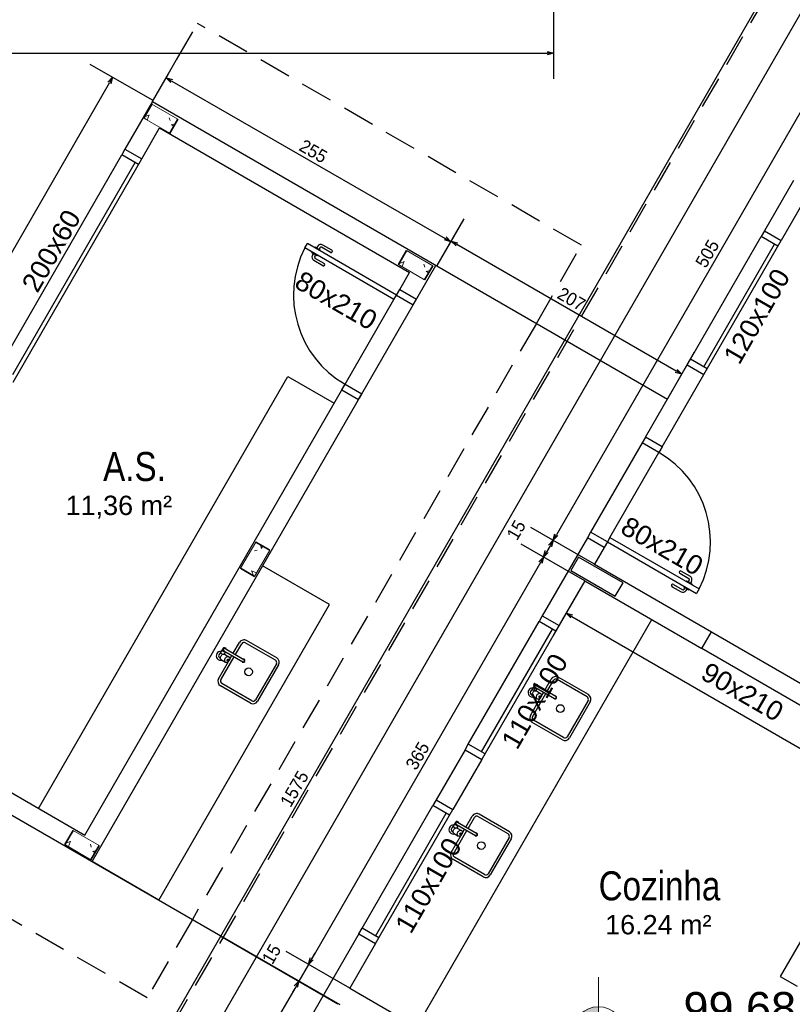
# Model space of a CAD drawing. Header units: millimetres. Extents: x -109 to 627, y -178 to 173.
# Tile 66 of 178: x 5.08 to 11.08, y 35.61 to 43.25. Entities that reach past the tile are written whole.
import ezdxf

# ---------------------------------------------------------------- set-up
doc = ezdxf.new("R2010")
doc.units = ezdxf.units.MM
doc.linetypes.add('HIDDEN', pattern=[0.375, 0.25, -0.125])
for name, color, linetype in [('A-JANEL', 3, 'Continuous'), ('A-JANELA', 3, 'Continuous'), ('A-PAREDE', 5, 'Continuous'), ('A-PILAR', 6, 'Continuous'), ('A-PISOS-NIVEL', 1, 'Continuous'), ('A-PORTA', 3, 'Continuous'), ('A-PROJCOBERTURA', 7, 'HIDDEN'), ('A-SOLEIRA', 1, 'Continuous'), ('ALV-V', 2, 'Continuous'), ('AR-COZ-MOB', 1, 'Continuous'), ('ESQUADRIAS', 2, 'Continuous')]:
    doc.layers.add(name, color=color, linetype=linetype)
for name, color, linetype, lineweight in [('ARQ - ALVENARIA - OSSO', 2, 'Continuous', 35), ('ARQ - COTA_NÍVEL', 2, 'Continuous', 5), ('ARQ - PILAR', 4, 'Continuous', 15), ('ARQ -SIMBOLO_PORTA', 2, 'Continuous', 9), ('ARQ -TEXTO_AMBIENTE', 2, 'Continuous', 5)]:
    doc.layers.add(name, color=color, linetype=linetype, lineweight=lineweight)
doc.styles.add('Arial Narrow', font='ARIALN.TTF', dxfattribs={"height": 0.225})
doc.styles.add('Arial_2', font='arial.ttf', dxfattribs={"height": 0.15})
doc.styles.add('GULIM', font='Gulim.ttf')
doc.dimstyles.new('GULIM-100', dxfattribs={"dimtxt": 0.1, "dimasz": 0.05, "dimexe": 0.2, "dimexo": 0, "dimgap": 0.025, "dimtad": 1, "dimdec": 0, "dimlfac": 100, "dimzin": 12, "dimdsep": 46, "dimtxsty": 'GULIM', "dimblk": 'OPEN30', "dimcen": 0, "dimclrd": 152, "dimclre": 152, "dimclrt": 152, "dimaunit": 1, "dimadec": 0, "dimazin": 0, "dimtfac": 1.875, "dimtdec": 0, "dimtmove": 2, "dimatfit": 3, "dimldrblk": 'OPEN30', "dimfxl": 0, "dimtolj": 1, "dimtzin": 12, "dimlwd": -1, "dimarcsym": 0})

# ---------------------------------------------------------------- blocks, each defined once
blk = doc.blocks.new('_Open30')
at = {"color": 0, "linetype": 'ByBlock', "lineweight": -2}
for p, q in [((-1, 0.27), (0, 0)), ((0, 0), (-1, -0.27)), ((0, 0), (-1, 0))]:
    blk.add_line(p, q, dxfattribs=at)
blk = doc.blocks.new('*D733')
at = {"color": 152, "lineweight": -2, "transparency": 16777216}
for p, q in [((9.2267, 43.9286), (9.2267, 42.7915)), ((-5.5695, 43.6087), (-5.5695, 42.7915))]:
    blk.add_line(p, q, dxfattribs=at)
at = {"color": 152, "transparency": 16777216}
blk.add_line((-5.5195, 42.9915), (9.1767, 42.9915), dxfattribs=at)
at = {"layer": 'Defpoints', "color": 0, "transparency": 16777216}
for p in [(9.2267, 43.9286), (-5.5695, 43.6087), (9.2267, 42.9915)]:
    blk.add_point(p, dxfattribs=at)
at = {"color": 152, "transparency": 16777216, "xscale": 0.05, "yscale": 0.05, "zscale": 0.05, "rotation": 180}
blk.add_blockref('_Open30', (-5.5695, 42.9915), dxfattribs=at)
at = {"color": 152, "transparency": 16777216, "xscale": 0.05, "yscale": 0.05, "zscale": 0.05}
blk.add_blockref('_Open30', (9.2267, 42.9915), dxfattribs=at)
at = {"color": 152, "transparency": 16777216, "insert": (1.8286, 43.0679), "char_height": 0.1, "attachment_point": 5, "style": 'GULIM'}
blk.add_mtext('\\A1;1480', dxfattribs=at)
blk = doc.blocks.new('P-PM801')
at = {"layer": 'A-PORTA', "color": 2}
for p, q in [((-0.09, 0.15), (-0.09, 0.95)), ((-0.09, 0.95), (-0.05, 0.95)), ((-0.05, 0.15), (-0.05, 0.95)), ((-0.11, 0.8696), (-0.095, 0.8696)), ((-0.11, 0.8496), (-0.095, 0.8496)), ((-0.095, 0.8346), (-0.095, 0.8846)), ((-0.095, 0.8846), (-0.09, 0.8846)), ((-0.045, 0.8846), (-0.05, 0.8846)), ((-0.045, 0.8346), (-0.045, 0.8846)), ((-0.03, 0.8696), (-0.045, 0.8696)), ((-0.03, 0.8496), (-0.045, 0.8496)), ((-0.14, 0.7596), (-0.14, 0.8396)), ((-0.12, 0.7596), (-0.12, 0.8396)), ((-0.095, 0.8346), (-0.09, 0.8346)), ((-0.045, 0.8346), (-0.05, 0.8346)), ((-0.02, 0.7596), (-0.02, 0.8396)), ((0, 0.7596), (0, 0.8396)), ((-0.9, 0.15), (-0.9, 0)), ((-0.9, 0.15), (-0.85, 0.15)), ((-0.85, 0.15), (-0.85, 0)), ((-0.09, 0.15), (-0.05, 0.15)), ((-0.05, 0.15), (-0.05, 0)), ((-0.05, 0.15), (0, 0.15)), ((0, 0.15), (0, 0)), ((-0.05, 0), (0, 0)), ((-0.9, 0), (-0.85, 0))]:
    blk.add_line(p, q, dxfattribs=at)
for centre, radius, start, end in [((-0.05, 0.151), 0.8, 92.86598, 180.07166), ((-0.11, 0.8396), 0.03, 90, 180), ((-0.11, 0.8396), 0.01, 90, 180), ((-0.03, 0.8396), 0.03, 0, 90), ((-0.03, 0.8396), 0.01, 0, 90), ((-0.13, 0.7596), 0.01, 180, 0), ((-0.01, 0.7596), 0.01, 180, 360)]:
    blk.add_arc(centre, radius, start, end, dxfattribs=at)
blk = doc.blocks.new('*D818')
at = {"color": 152, "lineweight": -2, "transparency": 16777216}
for p, q in [((9.4699, 38.8967), (9.2249, 38.4723)), ((13.3237, 36.6717), (13.0787, 36.2473))]:
    blk.add_line(p, q, dxfattribs=at)
at = {"color": 152, "transparency": 16777216}
blk.add_line((9.3682, 38.6205), (13.1354, 36.4455), dxfattribs=at)
at = {"layer": 'Defpoints', "color": 0, "transparency": 16777216}
for p in [(9.4699, 38.8967), (13.3237, 36.6717), (13.1787, 36.4205)]:
    blk.add_point(p, dxfattribs=at)
at = {"color": 152, "transparency": 16777216, "xscale": 0.05, "yscale": 0.05, "zscale": 0.05}
for p, rotation in [((9.3249, 38.6455), 149.999999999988), ((13.1787, 36.4205), 329.999999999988)]:
    blk.add_blockref('_Open30', p, dxfattribs=dict(at, rotation=rotation))
at = {"color": 152, "transparency": 16777216, "insert": (11.29, 37.5991), "char_height": 0.1, "attachment_point": 5, "rotation": 330, "style": 'GULIM'}
blk.add_mtext('\\A1;445', dxfattribs=at)
blk = doc.blocks.new('*D819')
at = {"color": 152, "lineweight": -2, "transparency": 16777216}
for p, q in [((12.0699, 43.4), (11.5766, 43.6848)), ((9.5449, 39.0266), (9.0516, 39.3114))]:
    blk.add_line(p, q, dxfattribs=at)
at = {"color": 152, "transparency": 16777216}
blk.add_line((11.7249, 43.5415), (9.2499, 39.2547), dxfattribs=at)
at = {"layer": 'Defpoints', "color": 0, "transparency": 16777216}
for p in [(12.0699, 43.4), (9.2249, 39.2114), (9.5449, 39.0266)]:
    blk.add_point(p, dxfattribs=at)
at = {"color": 152, "transparency": 16777216, "xscale": 0.05, "yscale": 0.05, "zscale": 0.05}
for p, rotation in [((11.7499, 43.5848), 60.00000000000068), ((9.2249, 39.2114), 240.0000000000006)]:
    blk.add_blockref('_Open30', p, dxfattribs=dict(at, rotation=rotation))
at = {"color": 152, "transparency": 16777216, "insert": (10.4213, 41.4362), "char_height": 0.1, "attachment_point": 5, "rotation": 60, "style": 'GULIM'}
blk.add_mtext('\\A1;505', dxfattribs=at)
blk = doc.blocks.new('*D821')
at = {"color": 152, "lineweight": -2, "transparency": 16777216}
for p, q in [((9.5449, 39.0266), (9.0516, 39.3114)), ((9.4699, 38.8967), (8.9766, 39.1815))]:
    blk.add_line(p, q, dxfattribs=at)
at = {"color": 152, "transparency": 16777216}
blk.add_line((9.1999, 39.1681), (9.1749, 39.1248), dxfattribs=at)
at = {"layer": 'Defpoints', "color": 0, "transparency": 16777216}
for p in [(9.1499, 39.0815), (9.5449, 39.0266), (9.4699, 38.8967)]:
    blk.add_point(p, dxfattribs=at)
at = {"color": 152, "transparency": 16777216, "xscale": 0.05, "yscale": 0.05, "zscale": 0.05}
for p, rotation in [((9.2249, 39.2114), 60.00000000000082), ((9.1499, 39.0815), 240.0000000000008)]:
    blk.add_blockref('_Open30', p, dxfattribs=dict(at, rotation=rotation))
at = {"color": 152, "transparency": 16777216, "insert": (8.9372, 39.2909), "char_height": 0.1, "attachment_point": 5, "rotation": 60, "style": 'GULIM'}
blk.add_mtext('\\A1;15', dxfattribs=at)
blk = doc.blocks.new('*D822')
at = {"color": 152, "lineweight": -2, "transparency": 16777216}
for p, q in [((9.4699, 38.8967), (8.9766, 39.1815)), ((7.6449, 35.7357), (7.1516, 36.0205))]:
    blk.add_line(p, q, dxfattribs=at)
at = {"color": 152, "transparency": 16777216}
blk.add_line((9.1249, 39.0382), (7.3499, 35.9638), dxfattribs=at)
at = {"layer": 'Defpoints', "color": 0, "transparency": 16777216}
for p in [(9.4699, 38.8967), (7.3249, 35.9205), (7.6449, 35.7357)]:
    blk.add_point(p, dxfattribs=at)
at = {"color": 152, "transparency": 16777216, "xscale": 0.05, "yscale": 0.05, "zscale": 0.05}
for p, rotation in [((9.1499, 39.0815), 60.00000000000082), ((7.3249, 35.9205), 240.0000000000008)]:
    blk.add_blockref('_Open30', p, dxfattribs=dict(at, rotation=rotation))
at = {"color": 152, "transparency": 16777216, "insert": (8.1713, 37.5391), "char_height": 0.1, "attachment_point": 5, "rotation": 60, "style": 'GULIM'}
blk.add_mtext('\\A1;365', dxfattribs=at)
blk = doc.blocks.new('*D823')
at = {"color": 152, "lineweight": -2, "transparency": 16777216}
for p, q in [((7.6449, 35.7357), (7.1516, 36.0205)), ((7.5699, 35.6058), (7.0766, 35.8906))]:
    blk.add_line(p, q, dxfattribs=at)
at = {"color": 152, "transparency": 16777216}
for p, q in [((7.3499, 35.9638), (7.3749, 36.0071)), ((7.3249, 35.9205), (7.2499, 35.7906)), ((7.2249, 35.7473), (7.1999, 35.704))]:
    blk.add_line(p, q, dxfattribs=at)
at = {"layer": 'Defpoints', "color": 0, "transparency": 16777216}
for p in [(7.2499, 35.7906), (7.6449, 35.7357), (7.5699, 35.6058)]:
    blk.add_point(p, dxfattribs=at)
at = {"color": 152, "transparency": 16777216, "xscale": 0.05, "yscale": 0.05, "zscale": 0.05}
for p, rotation in [((7.3249, 35.9205), 240.0000000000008), ((7.2499, 35.7906), 60.0000000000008)]:
    blk.add_blockref('_Open30', p, dxfattribs=dict(at, rotation=rotation))
at = {"color": 152, "transparency": 16777216, "insert": (7.0372, 36), "char_height": 0.1, "attachment_point": 5, "rotation": 60, "style": 'GULIM'}
blk.add_mtext('\\A1;15', dxfattribs=at)
blk = doc.blocks.new('*D824')
at = {"color": 152, "lineweight": -2, "transparency": 16777216}
for p, q in [((7.5699, 35.6058), (7.0766, 35.8906)), ((5.9949, 32.8778), (5.5016, 33.1626))]:
    blk.add_line(p, q, dxfattribs=at)
at = {"color": 152, "transparency": 16777216}
blk.add_line((7.2249, 35.7473), (5.6999, 33.1059), dxfattribs=at)
at = {"layer": 'Defpoints', "color": 0, "transparency": 16777216}
for p in [(7.5699, 35.6058), (5.6749, 33.0626), (5.9949, 32.8778)]:
    blk.add_point(p, dxfattribs=at)
at = {"color": 152, "transparency": 16777216, "xscale": 0.05, "yscale": 0.05, "zscale": 0.05}
for p, rotation in [((7.2499, 35.7906), 60.00000000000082), ((5.6749, 33.0626), 240.0000000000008)]:
    blk.add_blockref('_Open30', p, dxfattribs=dict(at, rotation=rotation))
at = {"color": 152, "transparency": 16777216, "insert": (6.3962, 34.4648), "char_height": 0.1, "attachment_point": 5, "rotation": 60, "style": 'GULIM'}
blk.add_mtext('\\A1;315', dxfattribs=at)
blk = doc.blocks.new('*D828')
at = {"color": 152, "lineweight": -2, "transparency": 16777216}
for p, q in [((12.015, 43.6049), (11.0454, 44.1647)), ((4.14, 29.965), (3.1704, 30.5248))]:
    blk.add_line(p, q, dxfattribs=at)
at = {"color": 152, "transparency": 16777216}
blk.add_line((3.3686, 30.4681), (11.1936, 44.0214), dxfattribs=at)
at = {"layer": 'Defpoints', "color": 0, "transparency": 16777216}
for p in [(11.2186, 44.0647), (12.015, 43.6049), (4.14, 29.965)]:
    blk.add_point(p, dxfattribs=at)
at = {"color": 152, "transparency": 16777216, "xscale": 0.05, "yscale": 0.05, "zscale": 0.05}
for p, rotation in [((11.2186, 44.0647), 60.0000000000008), ((3.3436, 30.4248), 240.0000000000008)]:
    blk.add_blockref('_Open30', p, dxfattribs=dict(at, rotation=rotation))
at = {"color": 152, "transparency": 16777216, "insert": (7.215, 37.2829), "char_height": 0.1, "attachment_point": 5, "rotation": 60, "style": 'GULIM'}
blk.add_mtext('\\A1;1575', dxfattribs=at)
blk = doc.blocks.new('Elevações de ponto - Cota de Nível 1-825078-NÍVEL 1')
at = {"layer": 'ARQ - COTA_NÍVEL'}
h = blk.add_hatch(color=256, dxfattribs=at)
edge = h.paths.add_edge_path(flags=0)
edge.add_line((0, 0.002278), (0, 0.000678))
edge.add_line((0, 0.000678), (-0.0016, 0.000678))
edge.add_arc((0, 0.000678), 0.0016, 90, 180, ccw=False)
h = blk.add_hatch(color=256, dxfattribs=at)
edge = h.paths.add_edge_path(flags=0)
edge.add_arc((0, 0.000678), 0.0016, 270, 360, ccw=False)
edge.add_line((0, -0.000922), (0, 0.000678))
edge.add_line((0, 0.000678), (0.0016, 0.000678))
for p, q in [((0, 0.004106), (0, -0.002843)), ((0, -0.00218), (0, 0.003078)), ((0, 0.000678), (0, 0.002278)), ((-0.003665, 0.000678), (0.016004, 0.000678)), ((-0.0016, 0.000678), (0, 0.000678)), ((0.0016, 0.000678), (0, 0.000678)), ((0, 0.000678), (0, -0.000922))]:
    blk.add_line(p, q, dxfattribs=at)
blk.add_circle((0, 0.000678), 0.0016, dxfattribs=at)
for start, end in [(90, 180), (270, 360)]:
    blk.add_arc((0, 0.000678), 0.0016, start, end, dxfattribs=at)
blk = doc.blocks.new('*D1000')
at = {"color": 152, "lineweight": -2, "transparency": 16777216}
for p, q in [((6.1125, 42.616), (6.3179, 42.9734)), ((8.3242, 41.3449), (8.5296, 41.7023))]:
    blk.add_line(p, q, dxfattribs=at)
at = {"color": 152, "transparency": 16777216}
blk.add_line((6.2616, 42.7751), (8.3866, 41.5538), dxfattribs=at)
at = {"layer": 'Defpoints', "color": 0, "transparency": 16777216}
for p in [(6.1125, 42.616), (8.4299, 41.5289), (8.3242, 41.3449)]:
    blk.add_point(p, dxfattribs=at)
at = {"color": 152, "transparency": 16777216, "xscale": 0.05, "yscale": 0.05, "zscale": 0.05}
for p, rotation in [((6.2182, 42.8), 150.1123013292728), ((8.4299, 41.5289), 330.1123013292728)]:
    blk.add_blockref('_Open30', p, dxfattribs=dict(at, rotation=rotation))
at = {"color": 152, "transparency": 16777216, "insert": (7.3621, 42.2306), "char_height": 0.1, "attachment_point": 5, "rotation": 330.1123, "style": 'GULIM'}
blk.add_mtext('\\A1;255', dxfattribs=at)
blk = doc.blocks.new('*D1001')
at = {"color": 152, "lineweight": -2, "transparency": 16777216}
for p, q in [((6.1125, 42.626), (5.6297, 42.9041)), ((3.4413, 37.9894), (2.9585, 38.2676))]:
    blk.add_line(p, q, dxfattribs=at)
at = {"color": 152, "transparency": 16777216}
blk.add_line((3.1568, 38.211), (5.778, 42.761), dxfattribs=at)
at = {"layer": 'Defpoints', "color": 0, "transparency": 16777216}
for p in [(5.803, 42.8043), (6.1125, 42.626), (3.4413, 37.9894)]:
    blk.add_point(p, dxfattribs=at)
at = {"color": 152, "transparency": 16777216, "xscale": 0.05, "yscale": 0.05, "zscale": 0.05}
for p, rotation in [((5.803, 42.8043), 60.0535376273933), ((3.1318, 38.1677), 240.0535376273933)]:
    blk.add_blockref('_Open30', p, dxfattribs=dict(at, rotation=rotation))
at = {"color": 152, "transparency": 16777216, "insert": (4.4013, 40.5241), "char_height": 0.1, "attachment_point": 5, "rotation": 60.05354, "style": 'GULIM'}
blk.add_mtext('\\A1;535', dxfattribs=at)
blk = doc.blocks.new('*D1002')
at = {"color": 152, "lineweight": -2, "transparency": 16777216}
for p, q in [((8.3242, 41.3449), (8.5333, 41.707)), ((10.1137, 40.3117), (10.3228, 40.6738))]:
    blk.add_line(p, q, dxfattribs=at)
at = {"color": 152, "transparency": 16777216}
blk.add_line((8.4766, 41.5088), (10.1795, 40.5256), dxfattribs=at)
at = {"layer": 'Defpoints', "color": 0, "transparency": 16777216}
for p in [(8.3242, 41.3449), (10.2228, 40.5006), (10.1137, 40.3117)]:
    blk.add_point(p, dxfattribs=at)
at = {"color": 152, "transparency": 16777216, "xscale": 0.05, "yscale": 0.05, "zscale": 0.05}
for p, rotation in [((8.4333, 41.5338), 150.0000000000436), ((10.2228, 40.5006), 330.0000000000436)]:
    blk.add_blockref('_Open30', p, dxfattribs=dict(at, rotation=rotation))
at = {"color": 152, "transparency": 16777216, "insert": (9.3662, 41.0833), "char_height": 0.1, "attachment_point": 5, "rotation": 330, "style": 'GULIM'}
blk.add_mtext('\\A1;207', dxfattribs=at)

msp = doc.modelspace()

# ---------------------------------------------------------------- hatches: boundary and pattern name
at = {"layer": 'ARQ - PILAR'}
h = msp.add_hatch(dxfattribs=at)
h.set_pattern_fill('FP_1', color=256, scale=0.899767, angle=-30.073195, style=0, pattern_type=2)
h.set_pattern_definition([(19.927, (-2.43946, 38.56065), (0.404147, -0.28321), [0.051287, -0.565953]), (324.927, (-2.43946, 38.56065), (0.17643, 0.493988), [0.04139, -0.452583]), (70.378, (-2.40544, 38.5368), (0.580378, 0.210523), [0.044089, -0.480476]), (16.111, (-2.3709, 38.679), (0.576296, -0.464776), [0.07738, -0.84848]), (66.563, (-2.3225, 38.64056), (0.889057, 0.25693), [0.065683, -0.720713]), (321.111, (-2.3709, 38.679), (0.889404, 0.257106), [0.062084, -0.678424]), (350.927, (-2.3289, 38.61515), (0.216172, -0.443636), [0.051287, -0.565953]), (295.927, (-2.3289, 38.61515), (0.393798, 0.346517), [0.04139, -0.452583]), (41.378, (-2.31056, 38.57855), (0.609674, -0.097245), [0.044089, -0.480476]), (7.4268, (-2.43946, 38.56065), (0.121744, 0.193716), [0.022494, -0.42469, 0.022494, -0.436387, -0.454382]), (7.4268, (-2.43946, 38.56065), (0.121744, 0.193716), [-0.906065, 0.022494, -0.431888]), (337.4268, (-2.43946, 38.56065), (0.2916843, 0.143785), [0.022494, -0.239338, 0.022494, -0.413893, -0.172755]), (337.4268, (-2.43946, 38.56065), (0.2916843, 0.143785), [-0.698219, 0.022494, -0.150261]), (297.4268, (-2.57183, 38.6373), (0.3088062, -0.196572), [0.022494, -0.148462, 0.022494, -0.511967, -0.709916]), (297.4268, (-2.57183, 38.6373), (0.3088062, -0.196572), [-0.706317, 0.022494, -0.687422]), (287.4268, (-2.631, 38.67157), (0.379988, -0.141006), [0.022494, -0.200648, 0.022494, -0.332914, -0.50387]), (287.4268, (-2.631, 38.67157), (0.379988, -0.141006), [-0.57765, 0.022494, -0.481375])])
h.paths.add_polyline_path([(6.24674, 42.37072), (6.30987, 42.47973), (6.10742, 42.59696), (6.04429, 42.48795)], flags=0)
h = msp.add_hatch(dxfattribs=at)
h.set_pattern_fill('FP_1', color=256, scale=0.899767, angle=-30.073195, style=0, pattern_type=2)
h.set_pattern_definition([(19.927, (-0.4609, 37.42333), (0.404147, -0.28321), [0.051287, -0.565953]), (324.927, (-0.4609, 37.42333), (0.17643, 0.493988), [0.04139, -0.452583]), (70.378, (-0.42687, 37.39947), (0.580378, 0.210523), [0.044089, -0.480476]), (16.111, (-0.39235, 37.5417), (0.576296, -0.464776), [0.07738, -0.84848]), (66.563, (-0.3439, 37.5032), (0.889057, 0.25693), [0.065683, -0.720713]), (321.111, (-0.39235, 37.5417), (0.889404, 0.257106), [0.062084, -0.678424]), (350.927, (-0.3503, 37.47783), (0.216172, -0.443636), [0.051287, -0.565953]), (295.927, (-0.3503, 37.47783), (0.393798, 0.346517), [0.04139, -0.452583]), (41.378, (-0.332, 37.44123), (0.609674, -0.097245), [0.044089, -0.480476]), (7.4268, (-0.46089, 37.42333), (0.121744, 0.193716), [0.022494, -0.42469, 0.022494, -0.436387, -0.454382]), (7.4268, (-0.46089, 37.42333), (0.121744, 0.193716), [-0.906065, 0.022494, -0.431888]), (337.4268, (-0.4609, 37.42333), (0.2916843, 0.143785), [0.022494, -0.239338, 0.022494, -0.413893, -0.172755]), (337.4268, (-0.4609, 37.42333), (0.2916843, 0.143785), [-0.698219, 0.022494, -0.150261]), (297.4268, (-0.59326, 37.49998), (0.3088062, -0.196572), [0.022494, -0.148462, 0.022494, -0.511967, -0.709916]), (297.4268, (-0.59326, 37.49998), (0.3088062, -0.196572), [-0.706317, 0.022494, -0.687422]), (287.4268, (-0.65244, 37.53424), (0.379988, -0.141006), [0.022494, -0.200648, 0.022494, -0.332914, -0.50387]), (287.4268, (-0.65244, 37.53424), (0.379988, -0.141006), [-0.57765, 0.022494, -0.481375])])
h.paths.add_polyline_path([(8.22531, 41.23339), (8.28843, 41.3424), (8.08599, 41.45963), (8.02286, 41.35062)], flags=0)
h = msp.add_hatch(dxfattribs=at)
h.set_pattern_fill('FP_1', color=256, scale=0.899767, angle=59.926805, style=0, pattern_type=2)
h.set_pattern_definition([(109.927, (10.83307, 30.4476), (0.28321, 0.404147), [0.051287, -0.565953]), (54.927, (10.83307, 30.4476), (-0.493988, 0.17643), [0.04139, -0.452583]), (160.378, (10.85692, 30.48163), (-0.210523, 0.580378), [0.044089, -0.480476]), (106.111, (10.7147, 30.51615), (0.464776, 0.576296), [0.07738, -0.84848]), (156.563, (10.75316, 30.5646), (-0.25693, 0.889057), [0.065683, -0.720713]), (51.111, (10.7147, 30.51615), (-0.257106, 0.889404), [0.062084, -0.678424]), (80.927, (10.77857, 30.5582), (0.443636, 0.216172), [0.051287, -0.565953]), (25.927, (10.77857, 30.5582), (-0.346517, 0.393798), [0.04139, -0.452583]), (131.378, (10.81517, 30.5765), (0.097245, 0.609674), [0.044089, -0.480476]), (97.4268, (10.83307, 30.44761), (-0.193716, 0.121744), [0.022494, -0.42469, 0.022494, -0.436387, -0.454382]), (97.4268, (10.83307, 30.44761), (-0.193716, 0.121744), [-0.906065, 0.022494, -0.431888]), (67.4268, (10.83307, 30.4476), (-0.143785, 0.2916843), [0.022494, -0.239338, 0.022494, -0.413893, -0.172755]), (67.4268, (10.83307, 30.4476), (-0.143785, 0.2916843), [-0.698219, 0.022494, -0.150261]), (27.4268, (10.75642, 30.31524), (0.196572, 0.3088062), [0.022494, -0.148462, 0.022494, -0.511967, -0.709916]), (27.4268, (10.75642, 30.31524), (0.196572, 0.3088062), [-0.706317, 0.022494, -0.687422]), (17.4268, (10.72215, 30.25607), (0.141006, 0.379988), [0.022494, -0.200648, 0.022494, -0.332914, -0.50387]), (17.4268, (10.72215, 30.25607), (0.141006, 0.379988), [-0.57765, 0.022494, -0.481375])])
h.paths.add_polyline_path([(7.023, 39.13381), (6.91399, 39.19694), (6.79677, 38.99449), (6.90578, 38.93136)], flags=0)
h = msp.add_hatch(dxfattribs=at)
h.set_pattern_fill('FP_1', color=256, scale=0.899767, angle=-30.073195, style=0, pattern_type=2)
h.set_pattern_definition([(19.927, (-3.05117, 32.9228), (0.404147, -0.28321), [0.051287, -0.565953]), (324.927, (-3.05117, 32.9228), (0.17643, 0.493988), [0.04139, -0.452583]), (70.378, (-3.01715, 32.89893), (0.580378, 0.210523), [0.044089, -0.480476]), (16.111, (-2.98263, 33.04114), (0.576296, -0.464776), [0.07738, -0.84848]), (66.563, (-2.9342, 33.0027), (0.889057, 0.25693), [0.065683, -0.720713]), (321.111, (-2.9826, 33.04114), (0.889404, 0.257106), [0.062084, -0.678424]), (350.927, (-2.9406, 32.9773), (0.216172, -0.443636), [0.051287, -0.565953]), (295.927, (-2.9406, 32.9773), (0.393798, 0.346517), [0.04139, -0.452583]), (41.378, (-2.92227, 32.9407), (0.609674, -0.097245), [0.044089, -0.480476]), (7.4268, (-3.05117, 32.92279), (0.121744, 0.193716), [0.022494, -0.42469, 0.022494, -0.436387, -0.454382]), (7.4268, (-3.05117, 32.92279), (0.121744, 0.193716), [-0.906065, 0.022494, -0.431888]), (337.4268, (-3.05117, 32.9228), (0.2916843, 0.143785), [0.022494, -0.239338, 0.022494, -0.413893, -0.172755]), (337.4268, (-3.05117, 32.9228), (0.2916843, 0.143785), [-0.698219, 0.022494, -0.150261]), (297.4268, (-3.18354, 32.99944), (0.3088062, -0.196572), [0.022494, -0.148462, 0.022494, -0.511967, -0.709916]), (297.4268, (-3.18354, 32.99944), (0.3088062, -0.196572), [-0.706317, 0.022494, -0.687422]), (287.4268, (-3.2427, 33.0337), (0.379988, -0.141006), [0.022494, -0.200648, 0.022494, -0.332914, -0.50387]), (287.4268, (-3.2427, 33.0337), (0.379988, -0.141006), [-0.57765, 0.022494, -0.481375])])
h.paths.add_polyline_path([(5.63503, 36.73285), (5.69816, 36.84186), (5.49571, 36.95909), (5.43259, 36.85008)], flags=0)

# ---------------------------------------------------------------- linework, layer by layer
msp.add_line((7.58312, 40.37862), (7.71302, 40.30362))
at = {"layer": 'A-JANEL', "color": 252}
for p, q in [((5.89881, 42.24595), (6.02871, 42.17095)), ((5.89881, 42.24595), (6.02871, 42.17095)), ((10.86502, 41.61305), (10.99493, 41.53805)), ((8.31502, 37.19632), (8.44493, 37.12132))]:
    msp.add_line(p, q, dxfattribs=at)
at = {"layer": 'A-JANELA', "color": 2}
for p, q in [((4.89969, 40.51339), (5.87381, 42.20265)), ((5.89881, 42.24595), (5.87381, 42.20265)), ((6.00371, 42.12765), (5.87381, 42.20265)), ((5.02773, 40.4972), (5.97773, 42.14265)), ((5.02959, 40.43839), (6.02871, 42.17095)), ((10.29002, 40.61712), (10.84002, 41.56975)), ((10.86502, 41.61305), (10.84002, 41.56975)), ((10.96993, 41.49475), (10.84002, 41.56975)), ((10.39394, 40.55712), (10.94394, 41.50975)), ((10.39493, 40.49882), (10.99493, 41.53805)), ((10.26502, 40.57382), (10.29002, 40.61712)), ((10.41993, 40.54212), (10.29002, 40.61712)), ((9.14002, 38.62526), (9.11502, 38.58196)), ((8.56502, 37.62933), (9.11502, 38.58196)), ((8.66894, 37.56933), (9.21894, 38.52196)), ((8.66993, 37.51103), (9.26993, 38.55026)), ((9.24493, 38.50696), (9.11502, 38.58196)), ((8.54002, 37.58603), (8.56502, 37.62933)), ((8.69493, 37.55433), (8.56502, 37.62933)), ((7.74002, 36.20039), (8.29002, 37.15302)), ((8.31502, 37.19632), (8.29002, 37.15302)), ((8.41993, 37.07802), (8.29002, 37.15302)), ((7.84394, 36.14039), (8.39394, 37.09302)), ((7.84493, 36.08209), (8.44493, 37.12132)), ((7.71502, 36.15709), (7.74002, 36.20039)), ((7.86993, 36.12539), (7.74002, 36.20039))]:
    msp.add_line(p, q, dxfattribs=at)
at = {"layer": 'A-PAREDE', "color": 4}
for p, q in [((6.11247, 42.61602), (5.89881, 42.24595)), ((6.11247, 42.61602), (10.11118, 40.30736)), ((6.02871, 42.17095), (6.16737, 42.41112)), ((6.16737, 42.41112), (8.10928, 41.28996)), ((5.89881, 42.24595), (6.02871, 42.17095)), ((5.89881, 42.24595), (6.02871, 42.17095)), ((11.09002, 42.00276), (10.86502, 41.61305)), ((11.21993, 41.92776), (10.99493, 41.53805)), ((10.86502, 41.61305), (10.99493, 41.53805)), ((8.13802, 41.03974), (8.31418, 41.34486)), ((8.03312, 41.15804), (8.10928, 41.28996)), ((9.94002, 40.0109), (10.26502, 40.57382)), ((10.26502, 40.57382), (10.39493, 40.49882)), ((10.06993, 39.9359), (10.39493, 40.49882)), ((5.58812, 36.92318), (7.60812, 40.42192)), ((5.64302, 36.71827), (7.73802, 40.34692)), ((10.06993, 39.9359), (9.94002, 40.0109)), ((9.49002, 39.23148), (9.14002, 38.62526)), ((9.61993, 39.15648), (9.49002, 39.23148)), ((9.61993, 39.15648), (9.54493, 39.02657)), ((9.54493, 39.02657), (10.45425, 38.50157)), ((9.46993, 38.89667), (9.26993, 38.55026)), ((9.46993, 38.89667), (9.26993, 38.55026)), ((9.46993, 38.89667), (9.29493, 38.59356)), ((9.46993, 38.89667), (10.37925, 38.37167)), ((9.14002, 38.62526), (9.26993, 38.55026)), ((10.37925, 38.37167), (10.45425, 38.50157)), ((3.44131, 37.98943), (7.44002, 35.68077)), ((3.45631, 37.98077), (7.44002, 35.68077)), ((3.64621, 38.04434), (5.58812, 36.92318)), ((8.54002, 37.58603), (8.31502, 37.19632)), ((8.54002, 37.58603), (8.66993, 37.51103)), ((8.66993, 37.51103), (8.44493, 37.12132)), ((8.31502, 37.19632), (8.44493, 37.12132)), ((7.71502, 36.15709), (7.25002, 35.35168)), ((7.71502, 36.15709), (7.84493, 36.08209)), ((6.64364, 36.14057), (7.55296, 35.61557)), ((7.84493, 36.08209), (7.64493, 35.73568)), ((7.64493, 35.73568), (11.49874, 33.51068))]:
    msp.add_line(p, q, dxfattribs=at)
at = {"layer": 'A-PAREDE', "color": 252}
for p, q in [((10.26502, 40.57382), (10.39493, 40.49882)), ((9.14002, 38.62526), (9.26993, 38.55026)), ((8.54002, 37.58603), (8.66993, 37.51103)), ((7.71502, 36.15709), (7.84493, 36.08209))]:
    msp.add_line(p, q, dxfattribs=at)
at = {"layer": 'A-PILAR', "color": 252, "linetype": 'Continuous'}
msp.add_line((9.56362, 38.92918), (9.56362, 38.92918), dxfattribs=at)
msp.add_lwpolyline([(9.42042, 39.08114), (9.36042, 38.97721), (9.70683, 38.77721), (9.76683, 38.88114), (9.42042, 39.08114)], dxfattribs=at)
at = {"layer": 'A-PISOS-NIVEL', "color": 252}
msp.add_line((3.32041, 29.74539), (11.79541, 44.42452), dxfattribs=at)
at = {"layer": 'A-PROJCOBERTURA', "color": 252}
for p, q in [((11.63238, 44.74215), (2.96382, 29.72777)), ((6.11247, 42.61602), (6.46273, 43.2227)), ((9.44387, 41.50154), (6.46273, 43.2227)), ((9.0936, 40.89486), (9.44387, 41.50154)), ((9.0936, 40.89486), (6.42244, 36.26827)), ((6.07182, 35.66098), (3.09068, 37.38214)), ((6.42244, 36.26827), (6.07182, 35.66098))]:
    msp.add_line(p, q, dxfattribs=at)
at = {"layer": 'A-SOLEIRA', "color": 1}
for p, q in [((7.60812, 40.42192), (7.98812, 41.0801)), ((7.73802, 40.34692), (8.13802, 41.03974)), ((7.73802, 40.34692), (7.71802, 40.31228)), ((9.91502, 39.9676), (9.51502, 39.27478)), ((9.66493, 39.23442), (10.04493, 39.8926))]:
    msp.add_line(p, q, dxfattribs=at)
at = {"layer": 'A-SOLEIRA', "color": 252}
for p, q in [((10.45425, 38.50157), (11.23368, 38.05157)), ((11.15868, 37.92167), (10.37925, 38.37167))]:
    msp.add_line(p, q, dxfattribs=at)
at = {"layer": 'ALV-V', "color": 3}
for p, q in [((11.4881, 36.69225), (10.9881, 35.82622)), ((10.9881, 35.82622), (11.118, 35.75122))]:
    msp.add_line(p, q, dxfattribs=at)
at = {"layer": 'AR-COZ-MOB'}
for p, q in [((6.6578, 38.37044), (6.63602, 38.33273)), ((6.67579, 38.3716), (6.82301, 38.2866)), ((6.73996, 38.33455), (6.78871, 38.41898)), ((6.75728, 38.32455), (6.80603, 38.40898)), ((7.06718, 38.2813), (6.83335, 38.4163)), ((7.07718, 38.29862), (6.84335, 38.43362)), ((6.63454, 38.30015), (6.6406, 38.29665)), ((6.64353, 38.12752), (6.74728, 38.30722)), ((6.64778, 38.28384), (6.68034, 38.26504)), ((6.65204, 38.33046), (6.6581, 38.32696)), ((6.66579, 38.35428), (6.81301, 38.26928)), ((6.67878, 38.34678), (6.66834, 38.3287)), ((6.67278, 38.32714), (6.70534, 38.30834)), ((6.71119, 38.2847), (6.72996, 38.31722)), ((6.62621, 38.13752), (6.70374, 38.2718)), ((7.0745, 38.25398), (6.912, 37.97252)), ((7.09182, 38.24398), (6.92932, 37.96252)), ((9.16072, 38.04964), (9.20947, 38.13407)), ((9.48793, 37.99639), (9.25411, 38.13139)), ((9.49793, 38.01372), (9.26411, 38.14872)), ((6.87468, 37.94788), (6.64085, 38.08288)), ((6.88468, 37.9652), (6.65085, 38.1002)), ((9.07855, 38.08553), (9.05678, 38.04782)), ((9.08654, 38.06937), (9.23376, 37.98437)), ((9.09953, 38.06187), (9.08909, 38.04379)), ((9.09654, 38.08669), (9.24376, 38.00169)), ((9.17804, 38.03964), (9.22679, 38.12407)), ((9.04697, 37.85262), (9.12449, 37.98689)), ((9.05529, 38.01524), (9.06135, 38.01174)), ((9.06429, 37.84262), (9.16804, 38.02232)), ((9.06853, 37.99894), (9.1011, 37.98014)), ((9.07279, 38.04555), (9.07885, 38.04205)), ((9.09353, 38.04224), (9.1261, 38.02344)), ((9.13194, 37.9998), (9.15072, 38.03232)), ((9.49525, 37.96907), (9.33275, 37.68762)), ((9.51257, 37.95907), (9.35007, 37.67762)), ((9.29543, 37.66298), (9.06161, 37.79798)), ((9.30543, 37.6803), (9.07161, 37.8153)), ((8.54673, 36.98618), (8.59548, 37.07062)), ((8.56405, 36.97618), (8.6128, 37.06062)), ((8.87395, 36.93294), (8.64012, 37.06794)), ((8.88395, 36.95026), (8.65012, 37.08526)), ((8.46456, 37.02207), (8.44279, 36.98436)), ((8.4588, 36.9821), (8.46486, 36.9786)), ((8.47255, 37.00591), (8.61978, 36.92091)), ((8.48554, 36.99841), (8.47511, 36.98034)), ((8.48255, 37.02323), (8.62978, 36.93823)), ((8.43298, 36.78916), (8.51051, 36.92344)), ((8.4413, 36.95179), (8.44736, 36.94829)), ((8.4503, 36.77916), (8.55405, 36.95886)), ((8.45455, 36.93548), (8.48711, 36.91668)), ((8.47955, 36.97878), (8.51211, 36.95998)), ((8.51795, 36.93634), (8.53673, 36.96886)), ((8.88127, 36.90562), (8.71877, 36.62416)), ((8.89859, 36.89562), (8.73609, 36.61416)), ((8.68145, 36.59952), (8.44762, 36.73452)), ((8.69145, 36.61684), (8.45762, 36.75184))]:
    msp.add_line(p, q, dxfattribs=at)
for points in [[(6.64778, 38.28384, -0.1332562), (6.64309, 38.28856, -0.1067563), (6.64062, 38.29643, -0.0828275), (6.64125, 38.30505, -0.0713517), (6.64497, 38.31433, -0.0713517), (6.65115, 38.3222, -0.0828275), (6.65829, 38.32705, -0.1067563), (6.66635, 38.32885, -0.1332562), (6.67278, 38.32714, -0.1332562)], [(9.06853, 37.99894, -0.1332562), (9.06384, 38.00365, -0.1067563), (9.06137, 38.01153, -0.0828275), (9.062, 38.02014, -0.0713517), (9.06572, 38.02942, -0.0713517), (9.07191, 38.03729, -0.0828275), (9.07905, 38.04215, -0.1067563), (9.0871, 38.04394, -0.1332562), (9.09353, 38.04224, -0.1332562)], [(8.45455, 36.93548, -0.1332562), (8.44986, 36.9402, -0.1067563), (8.44738, 36.94807, -0.0828275), (8.44802, 36.95668, -0.0713517), (8.45174, 36.96597, -0.0713517), (8.45792, 36.97384, -0.0828275), (8.46506, 36.97869, -0.1067563), (8.47312, 36.98048, -0.1332562), (8.47955, 36.97878, -0.1332562)]]:
    msp.add_lwpolyline(points, format="xyb", dxfattribs=at)
for points in [[(6.70534, 38.30834, -0.1332562), (6.71003, 38.30363, -0.1067563), (6.71251, 38.29575, -0.0828275), (6.71188, 38.28714, -0.0713517), (6.70815, 38.27786, -0.0713517), (6.70197, 38.26999, -0.0828275), (6.69483, 38.26513, -0.1067563), (6.68678, 38.26334, -0.1332562), (6.68034, 38.26504, -0.1332562), (6.67565, 38.26976, -0.1067563), (6.67318, 38.27763, -0.0828275), (6.67381, 38.28625, -0.0713517), (6.67753, 38.29553, -0.0713517), (6.68372, 38.3034, -0.0828275), (6.69086, 38.30825, -0.1067563), (6.69891, 38.31005, -0.1332562)], [(6.69559, 38.27645, -0.1332562), (6.69418, 38.27786, -0.1067563), (6.69344, 38.28023, -0.0828275), (6.69363, 38.28281, -0.0713517), (6.69475, 38.2856, -0.0713517), (6.6966, 38.28796, -0.0828275), (6.69874, 38.28941, -0.1067563), (6.70116, 38.28995, -0.1332562), (6.70309, 38.28944, -0.1332562), (6.7045, 38.28802, -0.1067563), (6.70524, 38.28566, -0.0828275), (6.70505, 38.28308, -0.0713517), (6.70393, 38.28029, -0.0713517), (6.70208, 38.27793, -0.0828275), (6.69994, 38.27648, -0.1067563), (6.69752, 38.27594, -0.1332562)], [(9.1261, 38.02344, -0.1332562), (9.13079, 38.01872, -0.1067563), (9.13326, 38.01085, -0.0828275), (9.13263, 38.00223, -0.0713517), (9.12891, 37.99295, -0.0713517), (9.12272, 37.98508, -0.0828275), (9.11558, 37.98023, -0.1067563), (9.10753, 37.97843, -0.1332562), (9.1011, 37.98014, -0.1332562), (9.09641, 37.98485, -0.1067563), (9.09393, 37.99273, -0.0828275), (9.09457, 38.00134, -0.0713517), (9.09829, 38.01062, -0.0713517), (9.10447, 38.01849, -0.0828275), (9.11161, 38.02335, -0.1067563), (9.11967, 38.02514, -0.1332562)], [(9.11634, 37.99154, -0.1332562), (9.11493, 37.99296, -0.1067563), (9.11419, 37.99532, -0.0828275), (9.11438, 37.9979, -0.0713517), (9.1155, 38.00069, -0.0713517), (9.11735, 38.00305, -0.0828275), (9.1195, 38.0045, -0.1067563), (9.12191, 38.00504, -0.1332562), (9.12384, 38.00453, -0.1332562), (9.12525, 38.00312, -0.1067563), (9.12599, 38.00075, -0.0828275), (9.1258, 37.99817, -0.0713517), (9.12468, 37.99538, -0.0713517), (9.12283, 37.99302, -0.0828275), (9.12069, 37.99157, -0.1067563), (9.11827, 37.99103, -0.1332562)], [(8.51211, 36.95998, -0.1332562), (8.5168, 36.95526, -0.1067563), (8.51927, 36.94739, -0.0828275), (8.51864, 36.93878, -0.0713517), (8.51492, 36.92949, -0.0713517), (8.50874, 36.92163, -0.0828275), (8.5016, 36.91677, -0.1067563), (8.49354, 36.91498, -0.1332562), (8.48711, 36.91668, -0.1332562), (8.48242, 36.9214, -0.1067563), (8.47995, 36.92927, -0.0828275), (8.48058, 36.93788, -0.0713517), (8.4843, 36.94717, -0.0713517), (8.49048, 36.95504, -0.0828275), (8.49762, 36.95989, -0.1067563), (8.50568, 36.96168, -0.1332562)], [(8.50236, 36.92809, -0.1332562), (8.50095, 36.9295, -0.1067563), (8.50021, 36.93186, -0.0828275), (8.5004, 36.93445, -0.0713517), (8.50151, 36.93723, -0.0713517), (8.50337, 36.93959, -0.0828275), (8.50551, 36.94105, -0.1067563), (8.50793, 36.94159, -0.1332562), (8.50986, 36.94108, -0.1332562), (8.51126, 36.93966, -0.1067563), (8.51201, 36.9373, -0.0828275), (8.51182, 36.93472, -0.0713517), (8.5107, 36.93193, -0.0713517), (8.50884, 36.92957, -0.0828275), (8.5067, 36.92811, -0.1067563), (8.50429, 36.92758, -0.1332562)]]:
    msp.add_lwpolyline(points, format="xyb", close=True, dxfattribs=at)
for centre in [(6.85902, 38.19075), (9.27977, 37.90585), (8.66578, 36.84239)]:
    msp.add_circle(centre, 0.03, dxfattribs=at)
for centre, radius, start, end in [((6.82335, 38.39898), 0.04, 60, 150), ((6.67079, 38.36294), 0.015, 11.810315, 288.189685), ((6.67079, 38.36294), 0.01, 59.999786, 239.999786), ((6.82335, 38.39898), 0.02, 60, 150), ((6.64329, 38.31531), 0.035, 85.376934, 284.415309), ((6.64329, 38.31531), 0.0175, 125.380023, 240), ((6.62736, 38.33773), 0.01, 305.380023, 330), ((6.64329, 38.31531), 0.0175, 60, 118.997281), ((6.64329, 38.31531), 0.035, 15.584691, 34.623066), ((6.81801, 38.27794), 0.0125, 203.130102, 96.869898), ((6.81801, 38.27794), 0.01, 239.999882, 59.999882), ((7.05718, 38.26398), 0.02, 330, 60), ((7.05718, 38.26398), 0.02, 330, 60), ((7.05718, 38.26398), 0.04, 330, 60), ((6.66085, 38.11752), 0.04, 150, 240), ((9.24411, 38.11407), 0.04, 60, 150), ((9.24411, 38.11407), 0.02, 60, 150), ((6.66085, 38.11752), 0.02, 150, 240), ((9.06404, 38.0304), 0.035, 85.376934, 284.415309), ((9.09154, 38.07803), 0.015, 11.810315, 288.189685), ((9.09154, 38.07803), 0.01, 59.999786, 239.999786), ((9.06404, 38.0304), 0.0175, 125.380023, 240), ((9.04812, 38.05282), 0.01, 305.380023, 330), ((9.06404, 38.0304), 0.0175, 60, 118.997281), ((9.06404, 38.0304), 0.035, 15.584691, 34.623066), ((9.23876, 37.99303), 0.0125, 203.130102, 96.869898), ((9.23876, 37.99303), 0.01, 239.999882, 59.999882), ((9.47793, 37.97907), 0.02, 330, 60), ((9.47793, 37.97907), 0.04, 330, 60), ((6.89468, 37.98252), 0.04, 240, 330), ((6.89468, 37.98252), 0.02, 240, 330), ((9.08161, 37.83262), 0.04, 150, 240), ((9.08161, 37.83262), 0.02, 150, 240), ((9.31543, 37.69762), 0.04, 240, 330), ((9.31543, 37.69762), 0.02, 240, 330), ((8.63012, 37.05062), 0.04, 60, 150), ((8.63012, 37.05062), 0.02, 60, 150), ((8.45005, 36.96694), 0.035, 85.376934, 284.415309), ((8.43413, 36.98936), 0.01, 305.380023, 330), ((8.45005, 36.96694), 0.0175, 60, 118.997281), ((8.47755, 37.01457), 0.015, 11.810315, 288.189685), ((8.47755, 37.01457), 0.01, 59.999786, 239.999786), ((8.45005, 36.96694), 0.035, 15.584691, 34.623066), ((8.45005, 36.96694), 0.0175, 125.380023, 240), ((8.62478, 36.92957), 0.0125, 203.130102, 96.869898), ((8.62478, 36.92957), 0.01, 239.999882, 59.999882), ((8.86395, 36.91562), 0.02, 330, 60), ((8.86395, 36.91562), 0.04, 330, 60), ((8.46762, 36.76916), 0.04, 150, 240), ((8.46762, 36.76916), 0.02, 150, 240), ((8.70145, 36.63416), 0.04, 240, 330), ((8.70145, 36.63416), 0.02, 240, 330)]:
    msp.add_arc(centre, radius, start, end, dxfattribs=at)
at = {"layer": 'ARQ - ALVENARIA - OSSO'}
for p, q in [((6.04429, 42.48795), (6.10742, 42.59696)), ((6.30987, 42.47973), (6.24674, 42.37072)), ((8.02286, 41.35062), (8.08599, 41.45963)), ((8.28843, 41.3424), (8.22531, 41.23339)), ((6.91399, 39.19694), (7.023, 39.13381)), ((6.90578, 38.93136), (6.79677, 38.99449)), ((5.43259, 36.85008), (5.49571, 36.95909)), ((5.69816, 36.84186), (5.63503, 36.73285))]:
    msp.add_line(p, q, dxfattribs=at)
at = {"layer": 'ARQ - PILAR'}
for p, q in [((6.10742, 42.59696), (6.04429, 42.48795)), ((6.30987, 42.47973), (6.10742, 42.59696)), ((6.04429, 42.48795), (6.24674, 42.37072)), ((6.24674, 42.37072), (6.30987, 42.47973)), ((8.08599, 41.45963), (8.02286, 41.35062)), ((8.28843, 41.3424), (8.08599, 41.45963)), ((8.02286, 41.35062), (8.22531, 41.23339)), ((6.91399, 39.19694), (6.79677, 38.99449)), ((6.90578, 38.93136), (7.023, 39.13381)), ((7.023, 39.13381), (6.91399, 39.19694)), ((6.79677, 38.99449), (6.90578, 38.93136)), ((5.49571, 36.95909), (5.43259, 36.85008)), ((5.69816, 36.84186), (5.49571, 36.95909)), ((5.43259, 36.85008), (5.63503, 36.73285)), ((5.63503, 36.73285), (5.69816, 36.84186))]:
    msp.add_line(p, q, dxfattribs=at)
at = {"layer": 'ESQUADRIAS'}
for p, q in [((5.2284, 37.13086), (7.16385, 40.48316)), ((7.16385, 40.48316), (7.52357, 40.27548)), ((7.48743, 38.71336), (6.96802, 39.01324)), ((6.16243, 36.41839), (7.48743, 38.71336)), ((8.16434, 35.4358), (9.98934, 38.59679)), ((6.16243, 36.41839), (5.64302, 36.71827))]:
    msp.add_line(p, q, dxfattribs=at)

# ---------------------------------------------------------------- block references
at = {"layer": 'A-PORTA', "color": 252}
for p, rotation in [((8.16302, 41.08304), 60.0000000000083), ((9.49002, 39.23148), 239.999999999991)]:
    msp.add_blockref('P-PM801', p, dxfattribs=dict(at, rotation=rotation))
at = {"layer": 'ARQ - COTA_NÍVEL', "xscale": 124.9999999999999, "yscale": 124.9999999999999, "zscale": 124.9999999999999}
msp.add_blockref('Elevações de ponto - Cota de Nível 1-825078-NÍVEL 1', (9.5757, 35.30707), dxfattribs=at)

# ---------------------------------------------------------------- texts
at = {"layer": 'ARQ - COTA_NÍVEL', "insert": (10.23648, 35.7059), "char_height": 0.25, "width": 0.8141331, "attachment_point": 1, "line_spacing_factor": 0.941778, "style": 'Arial_2'}
msp.add_mtext('99.68', dxfattribs=at)
at = {"layer": 'ARQ -SIMBOLO_PORTA', "char_height": 0.149961, "width": 0.8224899, "line_spacing_factor": 0.941778, "style": 'Arial_2'}
for s, insert, attachment_point, rotation in [('200x60', (5.26101, 41.49611), 2, 60), ('80x210', (7.50067, 41.00642), 8, 330), ('120x100', (10.73998, 40.98841), 2, 60), ('80x210', (10.1085, 39.23237), 2, 330), ('110x100', (9.01498, 38.00063), 2, 60), ('90x210', (10.73197, 38.10061), 2, 330), ('110x100', (8.18998, 36.57168), 2, 60)]:
    msp.add_mtext(s, dxfattribs=dict(at, insert=insert, attachment_point=attachment_point, rotation=rotation))
at = {"layer": 'ARQ -TEXTO_AMBIENTE', "attachment_point": 2}
for s, insert, char_height, width, line_spacing_factor, style in [('\\pi-0.67483,l0.89977,t0.89977;A.S.', (5.86056, 39.89652), 0.2249417, 1.3066052, 0.974696, 'Arial Narrow'), ('11,36 m²', (5.85119, 39.55765), 0.149961, 1.3071714, 0.941778, 'Arial_2'), ('Cozinha', (10.05032, 36.64247), 0.224942, 1.3066052, 0.974696, 'Arial Narrow'), ('16.24 m²', (10.04095, 36.3036), 0.149961, 1.3071714, 0.941778, 'Arial_2')]:
    msp.add_mtext(s, dxfattribs=dict(at, insert=insert, char_height=char_height, width=width, line_spacing_factor=line_spacing_factor, style=style))

# ---------------------------------------------------------------- dimensions: what is measured, and where the dimension line sits
for base, p1, p2, picture, middle in [((11.21864, 44.0647), (4.14002, 29.96501), (12.01502, 43.60491), '*D828', (7.21497, 37.28295)), ((9.14985, 39.08146), (9.54493, 39.02657), (9.46993, 38.89667), '*D821', (8.93716, 39.29086)), ((7.32485, 35.92047), (9.46993, 38.89667), (7.64493, 35.73568), '*D822', (8.17131, 37.5391)), ((7.24985, 35.79057), (7.64493, 35.73568), (7.56993, 35.60577), '*D823', (7.03716, 35.99997)), ((5.67485, 33.06259), (7.56993, 35.60577), (5.99493, 32.87779), '*D824', (6.39619, 34.46478))]:
    dim = msp.add_linear_dim(base=base, p1=p1, p2=p2, angle=60, dimstyle='GULIM-100')
    dim.commit()
    dim.dimension.update_dxf_attribs({"geometry": picture, "text_midpoint": middle})
dim = msp.add_linear_dim(base=(9.22671, 42.99154), p1=(-5.56946, 43.60872), p2=(9.22671, 43.92863), dimstyle='GULIM-100')
dim.commit()
dim.dimension.update_dxf_attribs({"geometry": '*D733', "text_midpoint": (1.82862, 43.06794)})
for p1, p2, distance, picture, middle in [((12.06993, 43.4), (9.54493, 39.02657), -0.36959, '*D819', (10.42131, 41.43621)), ((6.11247, 42.61602), (8.32418, 41.34486), 0.21225, '*D1000', (7.36209, 42.23059)), ((3.44131, 37.98943), (6.11247, 42.62602), 0.35714, '*D1001', (4.40134, 40.52408)), ((8.32418, 41.34486), (10.11368, 40.31169), 0.21817, '*D1002', (9.36618, 41.08332)), ((9.46993, 38.89667), (13.32374, 36.67167), -0.29007, '*D818', (11.28996, 37.59907))]:
    dim = msp.add_aligned_dim(p1=p1, p2=p2, distance=distance, dimstyle='GULIM-100')
    dim.commit()
    dim.dimension.update_dxf_attribs({"geometry": picture, "text_midpoint": middle})

doc.saveas('drawing.dxf')
